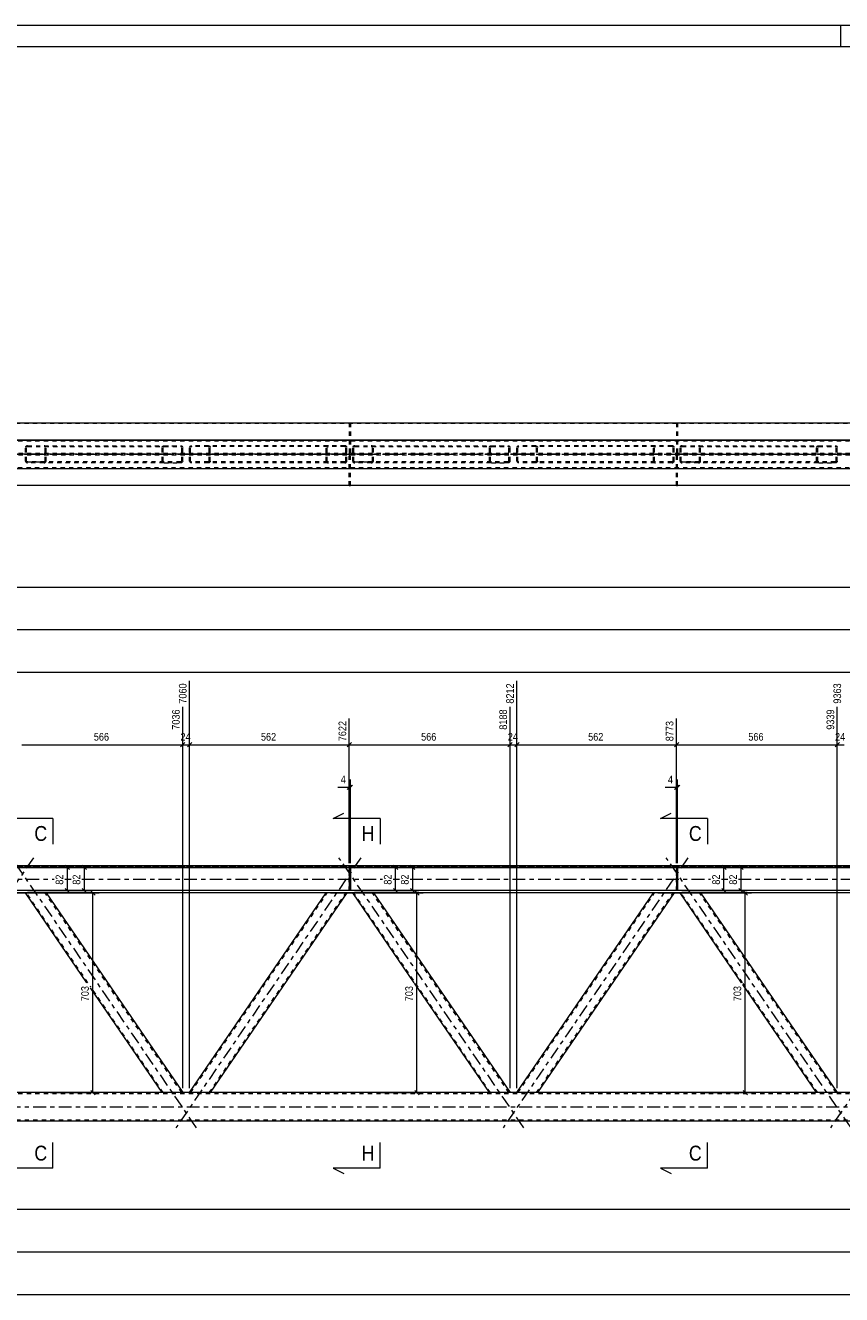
# Model space of a CAD drawing. Header units: millimetres. Extents: x 0 to 914, y 0 to 610.
# Tile 9 of 11: x 513 to 704, y 312 to 610. Entities that reach past the tile are written whole.
import ezdxf

# ---------------------------------------------------------------- set-up
doc = ezdxf.new("R2010")
doc.units = ezdxf.units.MM
for name, pattern in [('XKITLINE00', [0]), ('XKITLINE01', [4, 1, -1, 1, -1]), ('XKITLINE03', [6, 3, -1, 1, -1])]:
    doc.linetypes.add(name, pattern=pattern)
for name, color, linetype, lineweight in [('Arkusz rysunku', 3, 'Continuous', 0), ('Element', 2, 'Continuous', 0), ('Przekrój', 7, 'Continuous', 0), ('Wymiar', 4, 'Continuous', 0)]:
    doc.layers.add(name, color=color, linetype=linetype, lineweight=lineweight)
doc.styles.add('ARIAL', font='ARIAL.TTF')

msp = doc.modelspace()

# ---------------------------------------------------------------- linework, layer by layer
at = {"layer": 'Arkusz rysunku', "linetype": 'XKITLINE00', "lineweight": 0}
for p, q in [((914, 610), (0, 610)), ((704, 605), (704, 610)), ((909, 605), (5, 605))]:
    msp.add_line(p, q, dxfattribs=at)
at = {"layer": 'Element', "linetype": 'XKITLINE00', "lineweight": 0}
for p, q in [((834.16, 516.72), (36.56, 516.72)), ((413.02, 512.72), (834.16, 512.72)), ((834.16, 512.71), (413.02, 512.71)), ((413.02, 506.04), (834.16, 506.04)), ((413.02, 506.03), (834.16, 506.03)), ((834.16, 502.04), (36.56, 502.04)), ((36.56, 412.87), (834.16, 412.87)), ((834.16, 412.87), (36.56, 412.87)), ((834.16, 412.75), (36.56, 412.75)), ((36.56, 412.48), (834.16, 412.48)), ((588.74, 412.34), (512.25, 412.34)), ((588.74, 412.48), (588.74, 407.01)), ((588.74, 412.48), (589, 412.48)), ((589, 412.48), (589, 407.01)), ((665.49, 412.34), (589, 412.34)), ((665.49, 412.48), (665.49, 407.01)), ((665.49, 412.48), (665.76, 412.48)), ((665.76, 412.48), (665.76, 407.01)), ((742.25, 412.34), (665.76, 412.34)), ((824.69, 407.01), (435.49, 407.01)), ((822.22, 406.47), (435.49, 406.47)), ((527.2, 385.42), (512.8, 406.47)), ((517.64, 406.47), (549.69, 359.64)), ((551.3, 359.64), (583.35, 406.47)), ((588.2, 406.47), (556.15, 359.64)), ((589, 407.01), (588.74, 407.01)), ((603.96, 385.42), (589.55, 406.47)), ((594.4, 406.47), (626.45, 359.64)), ((628.06, 359.64), (660.1, 406.47)), ((664.95, 406.47), (632.9, 359.64)), ((665.76, 407.01), (665.49, 407.01)), ((680.71, 385.42), (666.31, 406.47)), ((671.15, 406.47), (703.2, 359.64)), ((544.84, 359.64), (528.02, 384.23)), ((621.6, 359.64), (604.02, 385.33)), ((698.35, 359.64), (681.02, 384.97)), ((780.1, 359.64), (90.63, 359.64)), ((80.62, 352.98), (790.1, 352.98))]:
    msp.add_line(p, q, dxfattribs=at)
at = {"layer": 'Element', "linetype": 'XKITLINE01', "lineweight": 0}
for p, q in [((36.56, 516.71), (834.16, 516.71)), ((588.74, 516.71), (588.74, 509.54)), ((588.74, 516.71), (589, 516.71)), ((589, 516.71), (589, 509.54)), ((665.49, 516.71), (665.49, 509.54)), ((665.49, 516.71), (665.76, 516.71)), ((665.76, 516.71), (665.76, 509.54)), ((790.1, 512.71), (413.02, 512.71)), ((834.16, 512.71), (413.02, 512.71)), ((790.1, 512.45), (413.02, 512.45)), ((589, 512.71), (588.74, 512.71)), ((589, 512.71), (588.74, 512.71)), ((665.76, 512.71), (665.49, 512.71)), ((665.76, 512.71), (665.49, 512.71)), ((834.16, 509.54), (36.56, 509.54)), ((834.16, 509.21), (36.56, 509.21)), ((512.83, 511.13), (512.8, 510.98)), ((512.8, 507.78), (512.8, 510.98)), ((512.94, 511.26), (512.83, 511.13)), ((513.1, 511.35), (512.94, 511.26)), ((513.04, 510.98), (513.06, 511.06)), ((513.04, 507.78), (513.04, 510.98)), ((513.06, 511.06), (513.11, 511.12)), ((513.28, 511.38), (513.1, 511.35)), ((513.11, 511.12), (513.19, 511.17)), ((513.19, 511.17), (513.28, 511.18)), ((513.28, 511.38), (517.16, 511.38)), ((513.28, 511.18), (545.33, 511.18)), ((513.28, 511.18), (517.16, 511.18)), ((517.16, 511.38), (549.21, 511.38)), ((517.34, 511.35), (517.16, 511.38)), ((517.16, 511.18), (517.25, 511.17)), ((517.25, 511.17), (517.33, 511.12)), ((517.33, 511.12), (517.38, 511.06)), ((517.5, 511.26), (517.34, 511.35)), ((517.38, 511.06), (517.4, 510.98)), ((517.4, 507.78), (517.4, 510.98)), ((517.61, 511.13), (517.5, 511.26)), ((517.64, 510.98), (517.61, 511.13)), ((517.64, 507.78), (517.64, 510.98)), ((544.84, 510.98), (544.88, 511.13)), ((544.84, 507.78), (544.84, 510.98)), ((544.88, 511.13), (544.99, 511.26)), ((544.99, 511.26), (545.14, 511.35)), ((545.1, 511.06), (545.09, 510.98)), ((545.09, 507.78), (545.09, 510.98)), ((545.16, 511.12), (545.1, 511.06)), ((545.14, 511.35), (545.33, 511.38)), ((545.24, 511.16), (545.16, 511.12)), ((545.33, 511.18), (545.24, 511.16)), ((545.33, 511.38), (549.21, 511.38)), ((545.33, 511.18), (549.21, 511.18)), ((549.21, 511.38), (549.39, 511.35)), ((549.3, 511.16), (549.21, 511.18)), ((549.38, 511.12), (549.3, 511.16)), ((549.43, 511.06), (549.38, 511.12)), ((549.39, 511.35), (549.55, 511.26)), ((549.45, 510.98), (549.43, 511.06)), ((549.45, 507.78), (549.45, 510.98)), ((549.55, 511.26), (549.65, 511.13)), ((549.65, 511.13), (549.69, 510.98)), ((549.69, 507.78), (549.69, 510.98)), ((551.3, 510.98), (551.34, 511.13)), ((551.3, 507.78), (551.3, 510.98)), ((551.34, 511.13), (551.44, 511.26)), ((551.44, 511.26), (551.6, 511.35)), ((551.56, 511.06), (551.54, 510.98)), ((551.54, 507.78), (551.54, 510.98)), ((551.61, 511.12), (551.56, 511.06)), ((551.6, 511.35), (551.79, 511.38)), ((551.69, 511.16), (551.61, 511.12)), ((551.79, 511.18), (551.69, 511.16)), ((587.71, 511.38), (551.79, 511.38)), ((587.71, 511.18), (551.79, 511.18)), ((555.66, 511.38), (555.85, 511.35)), ((555.76, 511.16), (555.66, 511.18)), ((555.84, 511.12), (555.76, 511.16)), ((555.89, 511.06), (555.84, 511.12)), ((555.85, 511.35), (556.01, 511.26)), ((555.91, 510.98), (555.89, 511.06)), ((555.91, 507.78), (555.91, 510.98)), ((556.01, 511.26), (556.11, 511.13)), ((556.11, 511.13), (556.15, 510.98)), ((556.15, 507.78), (556.15, 510.98)), ((583.39, 511.13), (583.35, 510.98)), ((583.35, 507.78), (583.35, 510.98)), ((583.49, 511.26), (583.39, 511.13)), ((583.65, 511.35), (583.49, 511.26)), ((583.59, 510.98), (583.61, 511.06)), ((583.59, 507.78), (583.59, 510.98)), ((583.61, 511.06), (583.66, 511.12)), ((583.83, 511.38), (583.65, 511.35)), ((583.66, 511.12), (583.74, 511.16)), ((583.74, 511.16), (583.83, 511.18)), ((587.9, 511.35), (587.71, 511.38)), ((587.71, 511.18), (587.8, 511.16)), ((587.8, 511.16), (587.88, 511.12)), ((587.88, 511.12), (587.93, 511.06)), ((588.05, 511.26), (587.9, 511.35)), ((587.93, 511.06), (587.95, 510.98)), ((587.95, 507.78), (587.95, 510.98)), ((588.16, 511.13), (588.05, 511.26)), ((588.2, 510.98), (588.16, 511.13)), ((588.2, 507.78), (588.2, 510.98)), ((589, 510.54), (588.74, 510.54)), ((589, 509.54), (588.74, 509.54)), ((588.74, 502.05), (588.74, 509.21)), ((588.74, 509.21), (589, 509.21)), ((589, 502.05), (589, 509.21)), ((589.59, 511.13), (589.55, 510.98)), ((589.55, 507.78), (589.55, 510.98)), ((589.69, 511.26), (589.59, 511.13)), ((589.85, 511.35), (589.69, 511.26)), ((589.79, 510.98), (589.81, 511.06)), ((589.79, 507.78), (589.79, 510.98)), ((589.81, 511.06), (589.86, 511.12)), ((590.04, 511.38), (589.85, 511.35)), ((589.86, 511.12), (589.94, 511.17)), ((589.94, 511.17), (590.04, 511.18)), ((590.04, 511.38), (593.91, 511.38)), ((590.04, 511.18), (622.08, 511.18)), ((590.04, 511.18), (593.91, 511.18)), ((593.91, 511.38), (625.96, 511.38)), ((594.1, 511.35), (593.91, 511.38)), ((593.91, 511.18), (594.01, 511.17)), ((594.01, 511.17), (594.09, 511.12)), ((594.09, 511.12), (594.14, 511.06)), ((594.26, 511.26), (594.1, 511.35)), ((594.14, 511.06), (594.16, 510.98)), ((594.16, 507.78), (594.16, 510.98)), ((594.36, 511.13), (594.26, 511.26)), ((594.4, 510.98), (594.36, 511.13)), ((594.4, 507.78), (594.4, 510.98)), ((621.6, 510.98), (621.64, 511.13)), ((621.6, 507.78), (621.6, 510.98)), ((621.64, 511.13), (621.74, 511.26)), ((621.74, 511.26), (621.9, 511.35)), ((621.86, 511.06), (621.84, 510.98)), ((621.84, 507.78), (621.84, 510.98)), ((621.91, 511.12), (621.86, 511.06)), ((621.9, 511.35), (622.08, 511.38)), ((621.99, 511.16), (621.91, 511.12)), ((622.08, 511.18), (621.99, 511.16)), ((622.08, 511.38), (625.96, 511.38)), ((622.08, 511.18), (625.96, 511.18)), ((625.96, 511.38), (626.15, 511.35)), ((626.05, 511.16), (625.96, 511.18)), ((626.13, 511.12), (626.05, 511.16)), ((626.18, 511.06), (626.13, 511.12)), ((626.15, 511.35), (626.3, 511.26)), ((626.2, 510.98), (626.18, 511.06)), ((626.2, 507.78), (626.2, 510.98)), ((626.3, 511.26), (626.41, 511.13)), ((626.41, 511.13), (626.45, 510.98)), ((626.45, 507.78), (626.45, 510.98)), ((628.06, 510.98), (628.09, 511.13)), ((628.06, 507.78), (628.06, 510.98)), ((628.09, 511.13), (628.2, 511.26)), ((628.2, 511.26), (628.36, 511.35)), ((628.32, 511.06), (628.3, 510.98)), ((628.3, 507.78), (628.3, 510.98)), ((628.37, 511.12), (628.32, 511.06)), ((628.36, 511.35), (628.54, 511.38)), ((628.45, 511.16), (628.37, 511.12)), ((628.54, 511.18), (628.45, 511.16)), ((664.47, 511.38), (628.54, 511.38)), ((664.47, 511.18), (628.54, 511.18)), ((632.42, 511.38), (632.6, 511.35)), ((632.51, 511.16), (632.42, 511.18)), ((632.59, 511.12), (632.51, 511.16)), ((632.64, 511.06), (632.59, 511.12)), ((632.6, 511.35), (632.76, 511.26)), ((632.66, 510.98), (632.64, 511.06)), ((632.66, 507.78), (632.66, 510.98)), ((632.76, 511.26), (632.87, 511.13)), ((632.87, 511.13), (632.9, 510.98)), ((632.9, 507.78), (632.9, 510.98)), ((660.14, 511.13), (660.1, 510.98)), ((660.1, 507.78), (660.1, 510.98)), ((660.24, 511.26), (660.14, 511.13)), ((660.4, 511.35), (660.24, 511.26)), ((660.35, 510.98), (660.36, 511.06)), ((660.35, 507.78), (660.35, 510.98)), ((660.36, 511.06), (660.42, 511.12)), ((660.59, 511.38), (660.4, 511.35)), ((660.42, 511.12), (660.49, 511.16)), ((660.49, 511.16), (660.59, 511.18)), ((664.65, 511.35), (664.47, 511.38)), ((664.47, 511.18), (664.56, 511.16)), ((664.56, 511.16), (664.64, 511.12)), ((664.64, 511.12), (664.69, 511.06)), ((664.81, 511.26), (664.65, 511.35)), ((664.69, 511.06), (664.71, 510.98)), ((664.71, 507.78), (664.71, 510.98)), ((664.91, 511.13), (664.81, 511.26)), ((664.95, 510.98), (664.91, 511.13)), ((664.95, 507.78), (664.95, 510.98)), ((665.76, 510.54), (665.49, 510.54)), ((665.76, 509.54), (665.49, 509.54)), ((665.49, 502.05), (665.49, 509.21)), ((665.49, 509.21), (665.76, 509.21)), ((665.76, 502.05), (665.76, 509.21)), ((666.34, 511.13), (666.31, 510.98)), ((666.31, 507.78), (666.31, 510.98)), ((666.45, 511.26), (666.34, 511.13)), ((666.61, 511.35), (666.45, 511.26)), ((666.55, 510.98), (666.57, 511.06)), ((666.55, 507.78), (666.55, 510.98)), ((666.57, 511.06), (666.62, 511.12)), ((666.79, 511.38), (666.61, 511.35)), ((666.62, 511.12), (666.7, 511.17)), ((666.7, 511.17), (666.79, 511.18)), ((666.79, 511.38), (670.67, 511.38)), ((666.79, 511.18), (698.84, 511.18)), ((666.79, 511.18), (670.67, 511.18)), ((670.67, 511.38), (702.72, 511.38)), ((670.85, 511.35), (670.67, 511.38)), ((670.67, 511.18), (670.76, 511.17)), ((670.76, 511.17), (670.84, 511.12)), ((670.84, 511.12), (670.89, 511.06)), ((671.01, 511.26), (670.85, 511.35)), ((670.89, 511.06), (670.91, 510.98)), ((670.91, 507.78), (670.91, 510.98)), ((671.12, 511.13), (671.01, 511.26)), ((671.15, 510.98), (671.12, 511.13)), ((671.15, 507.78), (671.15, 510.98)), ((698.35, 510.98), (698.39, 511.13)), ((698.35, 507.78), (698.35, 510.98)), ((698.39, 511.13), (698.5, 511.26)), ((698.5, 511.26), (698.65, 511.35)), ((698.61, 511.06), (698.6, 510.98)), ((698.6, 507.78), (698.6, 510.98)), ((698.67, 511.12), (698.61, 511.06)), ((698.65, 511.35), (698.84, 511.38)), ((698.75, 511.16), (698.67, 511.12)), ((698.84, 511.18), (698.75, 511.16)), ((698.84, 511.38), (702.72, 511.38)), ((698.84, 511.18), (702.72, 511.18)), ((702.72, 511.38), (702.9, 511.35)), ((702.81, 511.16), (702.72, 511.18)), ((702.89, 511.12), (702.81, 511.16)), ((702.94, 511.06), (702.89, 511.12)), ((702.9, 511.35), (703.06, 511.26)), ((702.96, 510.98), (702.94, 511.06)), ((702.96, 507.78), (702.96, 510.98)), ((703.06, 511.26), (703.16, 511.13)), ((703.16, 511.13), (703.2, 510.98)), ((703.2, 507.78), (703.2, 510.98)), ((413.02, 506.31), (790.1, 506.31)), ((512.8, 507.78), (512.83, 507.63)), ((512.83, 507.63), (512.94, 507.5)), ((512.94, 507.5), (513.1, 507.41)), ((513.06, 507.7), (513.04, 507.78)), ((513.11, 507.64), (513.06, 507.7)), ((513.1, 507.41), (513.28, 507.38)), ((513.19, 507.6), (513.11, 507.64)), ((513.28, 507.58), (513.19, 507.6)), ((545.33, 507.58), (513.28, 507.58)), ((513.28, 507.58), (517.16, 507.58)), ((517.16, 507.38), (513.28, 507.38)), ((517.25, 507.6), (517.16, 507.58)), ((517.16, 507.38), (517.34, 507.41)), ((549.21, 507.38), (517.16, 507.38)), ((517.33, 507.64), (517.25, 507.6)), ((517.38, 507.7), (517.33, 507.64)), ((517.34, 507.41), (517.5, 507.5)), ((517.4, 507.78), (517.38, 507.7)), ((517.5, 507.5), (517.61, 507.63)), ((517.61, 507.63), (517.64, 507.78)), ((544.88, 507.63), (544.84, 507.78)), ((544.99, 507.5), (544.88, 507.63)), ((545.14, 507.41), (544.99, 507.5)), ((545.09, 507.78), (545.1, 507.7)), ((545.1, 507.7), (545.16, 507.64)), ((545.33, 507.38), (545.14, 507.41)), ((545.16, 507.64), (545.24, 507.6)), ((545.24, 507.6), (545.33, 507.58)), ((549.21, 507.58), (545.33, 507.58)), ((545.33, 507.38), (549.21, 507.38)), ((549.21, 507.58), (549.3, 507.6)), ((549.39, 507.41), (549.21, 507.38)), ((549.3, 507.6), (549.38, 507.64)), ((549.38, 507.64), (549.43, 507.7)), ((549.55, 507.5), (549.39, 507.41)), ((549.43, 507.7), (549.45, 507.78)), ((549.65, 507.63), (549.55, 507.5)), ((549.69, 507.78), (549.65, 507.63)), ((551.34, 507.63), (551.3, 507.78)), ((551.44, 507.5), (551.34, 507.63)), ((551.6, 507.41), (551.44, 507.5)), ((551.54, 507.78), (551.56, 507.7)), ((551.56, 507.7), (551.61, 507.64)), ((551.79, 507.38), (551.6, 507.41)), ((551.61, 507.64), (551.69, 507.6)), ((551.69, 507.6), (551.79, 507.58)), ((587.71, 507.58), (551.79, 507.58)), ((587.71, 507.38), (551.79, 507.38)), ((555.66, 507.58), (555.76, 507.6)), ((555.85, 507.41), (555.66, 507.38)), ((555.76, 507.6), (555.84, 507.64)), ((555.84, 507.64), (555.89, 507.7)), ((556.01, 507.5), (555.85, 507.41)), ((555.89, 507.7), (555.91, 507.78)), ((556.11, 507.63), (556.01, 507.5)), ((556.15, 507.78), (556.11, 507.63)), ((583.35, 507.78), (583.39, 507.63)), ((583.39, 507.63), (583.49, 507.5)), ((583.49, 507.5), (583.65, 507.41)), ((583.61, 507.7), (583.59, 507.78)), ((583.66, 507.64), (583.61, 507.7)), ((583.65, 507.41), (583.83, 507.38)), ((583.74, 507.6), (583.66, 507.64)), ((583.83, 507.58), (583.74, 507.6)), ((587.8, 507.6), (587.71, 507.58)), ((587.71, 507.38), (587.9, 507.41)), ((587.88, 507.64), (587.8, 507.6)), ((587.93, 507.7), (587.88, 507.64)), ((587.9, 507.41), (588.05, 507.5)), ((587.95, 507.78), (587.93, 507.7)), ((588.05, 507.5), (588.16, 507.63)), ((588.16, 507.63), (588.2, 507.78)), ((589, 508.21), (588.74, 508.21)), ((589.55, 507.78), (589.59, 507.63)), ((589.59, 507.63), (589.69, 507.5)), ((589.69, 507.5), (589.85, 507.41)), ((589.81, 507.7), (589.79, 507.78)), ((589.86, 507.64), (589.81, 507.7)), ((589.85, 507.41), (590.04, 507.38)), ((589.94, 507.6), (589.86, 507.64)), ((590.04, 507.58), (589.94, 507.6)), ((622.08, 507.58), (590.04, 507.58)), ((590.04, 507.58), (593.91, 507.58)), ((593.91, 507.38), (590.04, 507.38)), ((594.01, 507.6), (593.91, 507.58)), ((593.91, 507.38), (594.1, 507.41)), ((625.96, 507.38), (593.91, 507.38)), ((594.09, 507.64), (594.01, 507.6)), ((594.14, 507.7), (594.09, 507.64)), ((594.1, 507.41), (594.26, 507.5)), ((594.16, 507.78), (594.14, 507.7)), ((594.26, 507.5), (594.36, 507.63)), ((594.36, 507.63), (594.4, 507.78)), ((621.64, 507.63), (621.6, 507.78)), ((621.74, 507.5), (621.64, 507.63)), ((621.9, 507.41), (621.74, 507.5)), ((621.84, 507.78), (621.86, 507.7)), ((621.86, 507.7), (621.91, 507.64)), ((622.08, 507.38), (621.9, 507.41)), ((621.91, 507.64), (621.99, 507.6)), ((621.99, 507.6), (622.08, 507.58)), ((625.96, 507.58), (622.08, 507.58)), ((622.08, 507.38), (625.96, 507.38)), ((625.96, 507.58), (626.05, 507.6)), ((626.15, 507.41), (625.96, 507.38)), ((626.05, 507.6), (626.13, 507.64)), ((626.13, 507.64), (626.18, 507.7)), ((626.3, 507.5), (626.15, 507.41)), ((626.18, 507.7), (626.2, 507.78)), ((626.41, 507.63), (626.3, 507.5)), ((626.45, 507.78), (626.41, 507.63)), ((628.09, 507.63), (628.06, 507.78)), ((628.2, 507.5), (628.09, 507.63)), ((628.36, 507.41), (628.2, 507.5)), ((628.3, 507.78), (628.32, 507.7)), ((628.32, 507.7), (628.37, 507.64)), ((628.54, 507.38), (628.36, 507.41)), ((628.37, 507.64), (628.45, 507.6)), ((628.45, 507.6), (628.54, 507.58)), ((664.47, 507.58), (628.54, 507.58)), ((664.47, 507.38), (628.54, 507.38)), ((632.42, 507.58), (632.51, 507.6)), ((632.6, 507.41), (632.42, 507.38)), ((632.51, 507.6), (632.59, 507.64)), ((632.59, 507.64), (632.64, 507.7)), ((632.76, 507.5), (632.6, 507.41)), ((632.64, 507.7), (632.66, 507.78)), ((632.87, 507.63), (632.76, 507.5)), ((632.9, 507.78), (632.87, 507.63)), ((660.1, 507.78), (660.14, 507.63)), ((660.14, 507.63), (660.24, 507.5)), ((660.24, 507.5), (660.4, 507.41)), ((660.36, 507.7), (660.35, 507.78)), ((660.42, 507.64), (660.36, 507.7)), ((660.4, 507.41), (660.59, 507.38)), ((660.49, 507.6), (660.42, 507.64)), ((660.59, 507.58), (660.49, 507.6)), ((664.56, 507.6), (664.47, 507.58)), ((664.47, 507.38), (664.65, 507.41)), ((664.64, 507.64), (664.56, 507.6)), ((664.69, 507.7), (664.64, 507.64)), ((664.65, 507.41), (664.81, 507.5)), ((664.71, 507.78), (664.69, 507.7)), ((664.81, 507.5), (664.91, 507.63)), ((664.91, 507.63), (664.95, 507.78)), ((665.76, 508.21), (665.49, 508.21)), ((666.31, 507.78), (666.34, 507.63)), ((666.34, 507.63), (666.45, 507.5)), ((666.45, 507.5), (666.61, 507.41)), ((666.57, 507.7), (666.55, 507.78)), ((666.62, 507.64), (666.57, 507.7)), ((666.61, 507.41), (666.79, 507.38)), ((666.7, 507.6), (666.62, 507.64)), ((666.79, 507.58), (666.7, 507.6)), ((698.84, 507.58), (666.79, 507.58)), ((666.79, 507.58), (670.67, 507.58)), ((670.67, 507.38), (666.79, 507.38)), ((670.76, 507.6), (670.67, 507.58)), ((670.67, 507.38), (670.85, 507.41)), ((702.72, 507.38), (670.67, 507.38)), ((670.84, 507.64), (670.76, 507.6)), ((670.89, 507.7), (670.84, 507.64)), ((670.85, 507.41), (671.01, 507.5)), ((670.91, 507.78), (670.89, 507.7)), ((671.01, 507.5), (671.12, 507.63)), ((671.12, 507.63), (671.15, 507.78)), ((698.39, 507.63), (698.35, 507.78)), ((698.5, 507.5), (698.39, 507.63)), ((698.65, 507.41), (698.5, 507.5)), ((698.6, 507.78), (698.61, 507.7)), ((698.61, 507.7), (698.67, 507.64)), ((698.84, 507.38), (698.65, 507.41)), ((698.67, 507.64), (698.75, 507.6)), ((698.75, 507.6), (698.84, 507.58)), ((702.72, 507.58), (698.84, 507.58)), ((698.84, 507.38), (702.72, 507.38)), ((702.72, 507.58), (702.81, 507.6)), ((702.9, 507.41), (702.72, 507.38)), ((702.81, 507.6), (702.89, 507.64)), ((702.89, 507.64), (702.94, 507.7)), ((703.06, 507.5), (702.9, 507.41)), ((702.94, 507.7), (702.96, 507.78)), ((703.16, 507.63), (703.06, 507.5)), ((703.2, 507.78), (703.16, 507.63)), ((790.1, 506.05), (413.02, 506.05)), ((413.02, 506.04), (834.16, 506.04)), ((589, 506.04), (588.74, 506.04)), ((589, 506.04), (588.74, 506.04)), ((665.76, 506.04), (665.49, 506.04)), ((665.76, 506.04), (665.49, 506.04)), ((834.16, 502.05), (36.56, 502.05)), ((588.74, 502.05), (589, 502.05)), ((665.49, 502.05), (665.76, 502.05)), ((36.56, 412.87), (834.16, 412.87)), ((36.56, 412.75), (834.16, 412.75)), ((36.56, 412.61), (834.16, 412.61)), ((36.56, 412.61), (834.16, 412.61)), ((834.16, 412.48), (36.56, 412.48)), ((588.74, 407.01), (588.74, 412.61)), ((588.74, 412.61), (589, 412.61)), ((588.74, 412.61), (588.74, 408.01)), ((588.74, 412.61), (589, 412.61)), ((588.74, 412.48), (589, 412.48)), ((589, 412.34), (588.74, 412.34)), ((589, 412.34), (588.74, 412.34)), ((589, 412.34), (588.74, 412.34)), ((589, 411.34), (588.74, 411.34)), ((588.74, 411.34), (589, 411.34)), ((589, 412.61), (589, 407.01)), ((589, 408.01), (589, 412.61)), ((665.49, 407.01), (665.49, 412.61)), ((665.49, 412.61), (665.76, 412.61)), ((665.49, 412.61), (665.49, 408.01)), ((665.49, 412.61), (665.76, 412.61)), ((665.49, 412.48), (665.76, 412.48)), ((665.76, 412.34), (665.49, 412.34)), ((665.76, 412.34), (665.49, 412.34)), ((665.76, 412.34), (665.49, 412.34)), ((665.76, 411.34), (665.49, 411.34)), ((665.49, 411.34), (665.76, 411.34)), ((665.76, 412.61), (665.76, 407.01)), ((665.76, 408.01), (665.76, 412.61)), ((588.74, 408.01), (589, 408.01)), ((588.74, 408.01), (589, 408.01)), ((665.49, 408.01), (665.76, 408.01)), ((665.49, 408.01), (665.76, 408.01)), ((834.16, 407.01), (36.56, 407.01)), ((517.64, 406.47), (512.8, 406.47)), ((527.45, 385.42), (513.04, 406.47)), ((549.45, 359.64), (517.4, 406.47)), ((551.54, 359.64), (583.59, 406.47)), ((555.91, 359.64), (587.95, 406.47)), ((588.2, 406.47), (583.35, 406.47)), ((589, 407.01), (588.74, 407.01)), ((594.4, 406.47), (589.55, 406.47)), ((621.84, 359.64), (589.79, 406.47)), ((626.2, 359.64), (594.16, 406.47)), ((628.3, 359.64), (660.35, 406.47)), ((632.66, 359.64), (664.71, 406.47)), ((664.95, 406.47), (660.1, 406.47)), ((665.76, 407.01), (665.49, 407.01)), ((671.15, 406.47), (666.31, 406.47)), ((680.96, 385.42), (666.55, 406.47)), ((702.96, 359.64), (670.91, 406.47)), ((545.09, 359.64), (528.02, 384.58)), ((698.6, 359.64), (681.02, 385.33)), ((790.1, 359.38), (80.62, 359.38)), ((549.69, 359.64), (544.84, 359.64)), ((556.15, 359.64), (551.3, 359.64)), ((626.45, 359.64), (621.6, 359.64)), ((632.9, 359.64), (628.06, 359.64)), ((703.2, 359.64), (698.35, 359.64)), ((80.62, 353.24), (790.1, 353.24))]:
    msp.add_line(p, q, dxfattribs=at)
at = {"layer": 'Element', "linetype": 'XKITLINE03', "lineweight": 0}
for p, q in [((26.56, 509.38), (842.5, 509.38)), ((70.62, 509.38), (800.1, 509.38)), ((514.66, 509.38), (471.32, 509.38)), ((552.91, 509.38), (509.57, 509.38)), ((591.42, 509.38), (548.08, 509.38)), ((629.67, 509.38), (586.33, 509.38)), ((668.17, 509.38), (624.83, 509.38)), ((706.42, 509.38), (663.08, 509.38)), ((744.93, 509.38), (701.59, 509.38)), ((514.66, 414.73), (471.32, 351.39)), ((552.91, 351.39), (509.57, 414.73)), ((591.42, 414.73), (548.08, 351.39)), ((629.67, 351.39), (586.33, 414.73)), ((668.17, 414.73), (624.83, 351.39)), ((706.42, 351.39), (663.08, 414.73)), ((744.93, 414.73), (701.59, 351.39)), ((423.02, 409.67), (519.5, 409.67)), ((522.02, 409.67), (523.5, 409.67)), ((526.02, 409.67), (596.5, 409.67)), ((599.02, 409.67), (600.5, 409.67)), ((603.02, 409.67), (673.5, 409.67)), ((676.02, 409.67), (677.5, 409.67)), ((680.02, 409.67), (749.5, 409.67)), ((70.62, 356.31), (800.1, 356.31))]:
    msp.add_line(p, q, dxfattribs=at)
at = {"layer": 'Przekrój', "linetype": 'XKITLINE00', "lineweight": 0}
for p, q in [((513.25, 423.92), (508.25, 423.92)), ((519.25, 423.92), (513.25, 423.92)), ((519.25, 423.92), (519.25, 417.92)), ((585, 423.92), (587.5, 425.17)), ((590, 423.92), (585, 423.92)), ((596, 423.92), (590, 423.92)), ((596, 423.92), (596, 417.92)), ((661.76, 423.92), (664.26, 425.17)), ((666.76, 423.92), (661.76, 423.92)), ((672.76, 423.92), (666.76, 423.92)), ((672.76, 423.92), (672.76, 417.92)), ((519.25, 341.93), (519.25, 347.93)), ((596, 341.93), (596, 347.93)), ((672.76, 341.93), (672.76, 347.93)), ((513.25, 341.93), (508.25, 341.93)), ((519.25, 341.93), (513.25, 341.93)), ((585, 341.93), (587.5, 340.68)), ((590, 341.93), (585, 341.93)), ((596, 341.93), (590, 341.93)), ((661.76, 341.93), (664.26, 340.68)), ((666.76, 341.93), (661.76, 341.93)), ((672.76, 341.93), (666.76, 341.93))]:
    msp.add_line(p, q, dxfattribs=at)
at = {"layer": 'Wymiar', "linetype": 'XKITLINE00', "lineweight": 0}
for p, q in [((80.62, 478.24), (790.1, 478.24)), ((36.56, 468.24), (834.16, 468.24)), ((80.62, 458.24), (828.03, 458.24)), ((551.3, 360.64), (551.3, 456.22)), ((551.3, 444.36), (551.3, 456.22)), ((628.06, 444.36), (628.06, 456.22)), ((628.06, 360.64), (628.06, 456.22)), ((549.69, 444.36), (549.69, 450.1)), ((549.69, 360.64), (549.69, 450.1)), ((626.45, 444.36), (626.45, 450.1)), ((626.45, 360.64), (626.45, 450.1)), ((703.2, 444.36), (703.2, 450.1)), ((703.2, 360.64), (703.2, 450.1)), ((588.74, 413.48), (588.74, 447.4)), ((588.74, 413.48), (588.74, 447.4)), ((665.49, 413.48), (665.49, 447.4)), ((665.49, 413.48), (665.49, 447.4)), ((511.98, 441.24), (549.69, 441.24)), ((550.2, 441.75), (549.18, 440.73)), ((550.2, 441.75), (549.18, 440.73)), ((549.69, 360.64), (549.69, 441.84)), ((549.69, 441.24), (551.3, 441.24)), ((551.81, 441.75), (550.79, 440.73)), ((551.81, 441.75), (550.79, 440.73)), ((551.3, 360.64), (551.3, 441.84)), ((551.3, 441.24), (588.74, 441.24)), ((589.25, 441.75), (588.23, 440.73)), ((589.25, 441.75), (588.23, 440.73)), ((588.74, 441.24), (626.45, 441.24)), ((626.95, 441.75), (625.94, 440.73)), ((626.95, 441.75), (625.94, 440.73)), ((626.45, 360.64), (626.45, 441.84)), ((626.45, 441.24), (628.06, 441.24)), ((628.57, 441.75), (627.55, 440.73)), ((628.57, 441.75), (627.55, 440.73)), ((628.06, 360.64), (628.06, 441.84)), ((628.06, 441.24), (665.49, 441.24)), ((666, 441.75), (664.98, 440.73)), ((666, 441.75), (664.98, 440.73)), ((665.49, 441.24), (703.2, 441.24)), ((703.71, 441.75), (702.69, 440.73)), ((703.71, 441.75), (702.69, 440.73)), ((703.2, 360.64), (703.2, 441.84)), ((703.2, 441.24), (704.81, 441.24)), ((589.25, 431.75), (588.23, 430.73)), ((589.51, 431.75), (588.5, 430.73)), ((588.74, 413.48), (588.74, 433.1)), ((589, 413.48), (589, 433.1)), ((666, 431.75), (664.98, 430.73)), ((666.27, 431.75), (665.25, 430.73)), ((665.49, 413.48), (665.49, 433.1)), ((665.76, 413.48), (665.76, 433.1)), ((588.74, 431.24), (586.05, 431.24)), ((588.74, 431.24), (586.05, 431.24)), ((588.74, 431.24), (589, 431.24)), ((665.49, 431.24), (662.81, 431.24)), ((665.49, 431.24), (662.81, 431.24)), ((665.49, 431.24), (665.76, 431.24)), ((512.98, 412.48), (528.06, 412.48)), ((513.25, 412.48), (524.06, 412.48)), ((522.11, 412.99), (523.13, 411.97)), ((522.62, 407.01), (522.62, 412.48)), ((526.11, 412.99), (527.13, 411.97)), ((526.62, 407.01), (526.62, 412.48)), ((589.74, 412.48), (605.06, 412.48)), ((590, 412.48), (601.06, 412.48)), ((599.11, 412.99), (600.13, 411.97)), ((599.62, 407.01), (599.62, 412.48)), ((603.11, 412.99), (604.13, 411.97)), ((603.62, 407.01), (603.62, 412.48)), ((666.49, 412.48), (682.06, 412.48)), ((666.76, 412.48), (678.06, 412.48)), ((676.11, 412.99), (677.13, 411.97)), ((676.62, 407.01), (676.62, 412.48)), ((680.11, 412.99), (681.13, 411.97)), ((680.62, 407.01), (680.62, 412.48)), ((507.59, 406.47), (530.06, 406.47)), ((513.25, 407.01), (528.06, 407.01)), ((513.25, 407.01), (524.06, 407.01)), ((522.11, 407.52), (523.13, 406.5)), ((526.11, 407.52), (527.13, 406.5)), ((528.11, 406.98), (529.13, 405.96)), ((528.62, 359.64), (528.62, 406.47)), ((584.35, 406.47), (606.06, 406.47)), ((590, 407.01), (605.06, 407.01)), ((590, 407.01), (601.06, 407.01)), ((599.11, 407.52), (600.13, 406.5)), ((603.11, 407.52), (604.13, 406.5)), ((604.11, 406.98), (605.13, 405.96)), ((604.62, 359.64), (604.62, 406.47)), ((661.1, 406.47), (683.06, 406.47)), ((666.76, 407.01), (682.06, 407.01)), ((666.76, 407.01), (678.06, 407.01)), ((676.11, 407.52), (677.13, 406.5)), ((680.11, 407.52), (681.13, 406.5)), ((681.11, 406.98), (682.13, 405.96)), ((681.62, 359.64), (681.62, 406.47)), ((518.64, 359.64), (530.06, 359.64)), ((528.11, 360.15), (529.13, 359.13)), ((595.4, 359.64), (606.06, 359.64)), ((604.11, 360.15), (605.13, 359.13)), ((672.15, 359.64), (683.06, 359.64)), ((681.11, 360.15), (682.13, 359.13)), ((80.62, 332.31), (793.17, 332.31)), ((36.56, 322.24), (814.6, 322.24)), ((36.03, 312.24), (834.69, 312.24))]:
    msp.add_line(p, q, dxfattribs=at)

# ---------------------------------------------------------------- texts
at = {"layer": 'Przekrój', "style": 'ARIAL', "width": 0.85}
for s, p in [('C', (514.88, 418.67)), ('H', (591.63, 418.67)), ('C', (668.39, 418.67)), ('C', (514.88, 343.68)), ('H', (591.63, 343.68)), ('C', (668.39, 343.68))]:
    msp.add_text(s, height=3.5, dxfattribs=at).set_placement(p)
at = {"layer": 'Wymiar', "style": 'ARIAL', "width": 0.85}
for s, p in [('7060', (550.58, 450.88)), ('8212', (627.34, 450.88)), ('9363', (704.09, 450.88)), ('7036', (548.97, 444.76)), ('8188', (625.73, 444.76)), ('9339', (702.48, 444.76)), ('7622', (588.02, 442.06)), ('8773', (664.77, 442.06)), ('82', (521.66, 408.41)), ('82', (525.66, 408.41)), ('82', (598.66, 408.41)), ('82', (602.66, 408.41)), ('82', (675.66, 408.41)), ('82', (679.66, 408.41)), ('703', (527.66, 381.06)), ('703', (603.66, 381.06)), ('703', (680.66, 381.06))]:
    msp.add_text(s, height=1.8, rotation=90.0002, dxfattribs=at).set_placement(p)
for s, p in [('566', (528.83, 442.2)), ('24', (549.16, 442.2)), ('562', (568.02, 442.2)), ('566', (605.59, 442.2)), ('24', (625.92, 442.2)), ('562', (644.77, 442.2)), ('566', (682.34, 442.2)), ('24', (702.67, 442.2)), ('4', (586.73, 432.2)), ('4', (663.48, 432.2))]:
    msp.add_text(s, height=1.8, dxfattribs=at).set_placement(p)

doc.saveas('drawing.dxf')
